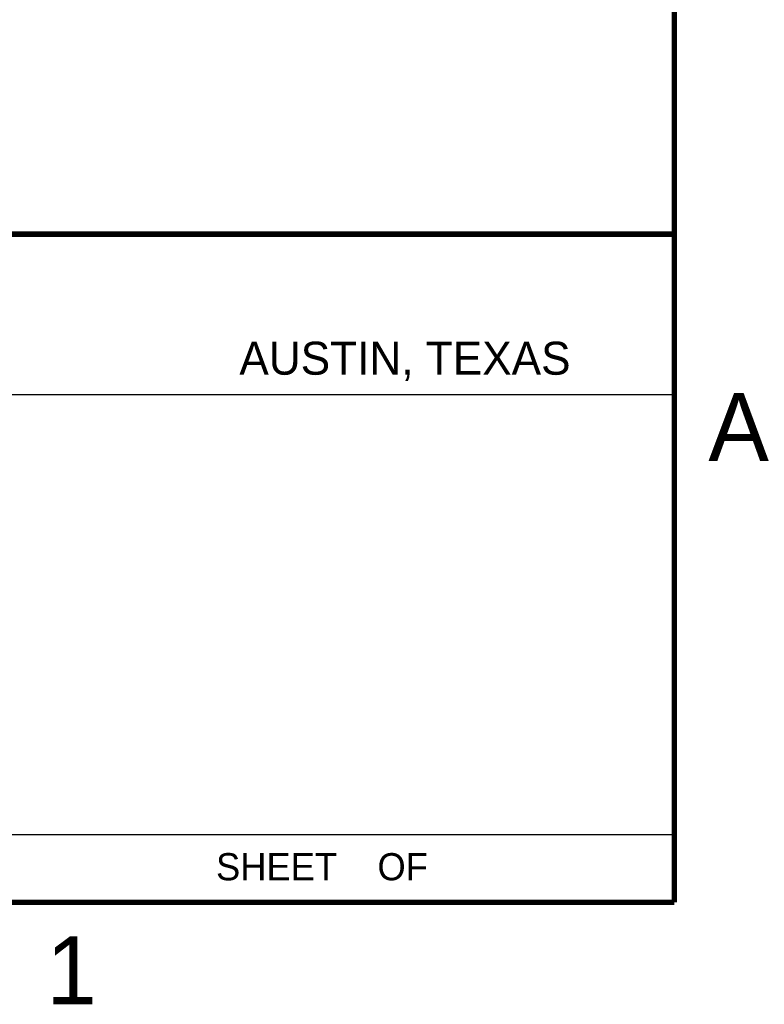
# Model space of a CAD drawing. Header units: inches. Extents: x 0 to 22, y 0 to 17.
# Tile 7 of 8: x 19.1 to 21.8, y 0.1 to 3.7. Entities that reach past the tile are written whole.
import ezdxf

# ---------------------------------------------------------------- set-up
doc = ezdxf.new("R2010")
doc.units = ezdxf.units.IN
doc.header["$LTSCALE"] = 1.21
doc.header["$MEASUREMENT"] = 0
doc.layers.get('0').update_dxf_attribs({"linetype": 'CONTINUOUS'})
doc.styles.add('TEXTSTYLE_2', font='txt')

msp = doc.modelspace()

# ---------------------------------------------------------------- linework, layer by layer
at = {"color": 2, "linetype": 'CONTINUOUS'}
for p, q in [((16.375, 2.96), (21.5, 2.96)), ((16.7288, 2.37), (21.5, 2.37)), ((16.375, 0.75), (21.5, 0.75))]:
    msp.add_line(p, q, dxfattribs=at)
at = {"color": 7, "linetype": 'CONTINUOUS', "const_width": 0.02}
for points in [[(21.5, 0.5), (21.5, 16.5)], [(13.6, 2.9595), (21.5, 2.96)], [(0.5, 0.5), (21.5, 0.5)]]:
    msp.add_lwpolyline(points, dxfattribs=at)

# ---------------------------------------------------------------- texts
at = {"color": 2, "linetype": 'CONTINUOUS', "attachment_point": 1, "line_spacing_factor": 0.9, "style": 'TEXTSTYLE_2'}
for s, insert, char_height, width in [('AUSTIN, TEXAS', (19.898, 2.5642), 0.121576, 1.580488), ('A', (21.625, 2.375), 0.25, 0.25), ('SHEET    OF', (19.8121, 0.6815), 0.1, 1.1), ('1', (19.1875, 0.375), 0.25, 0.25)]:
    msp.add_mtext(s, dxfattribs=dict(at, insert=insert, char_height=char_height, width=width))

doc.saveas('drawing.dxf')
